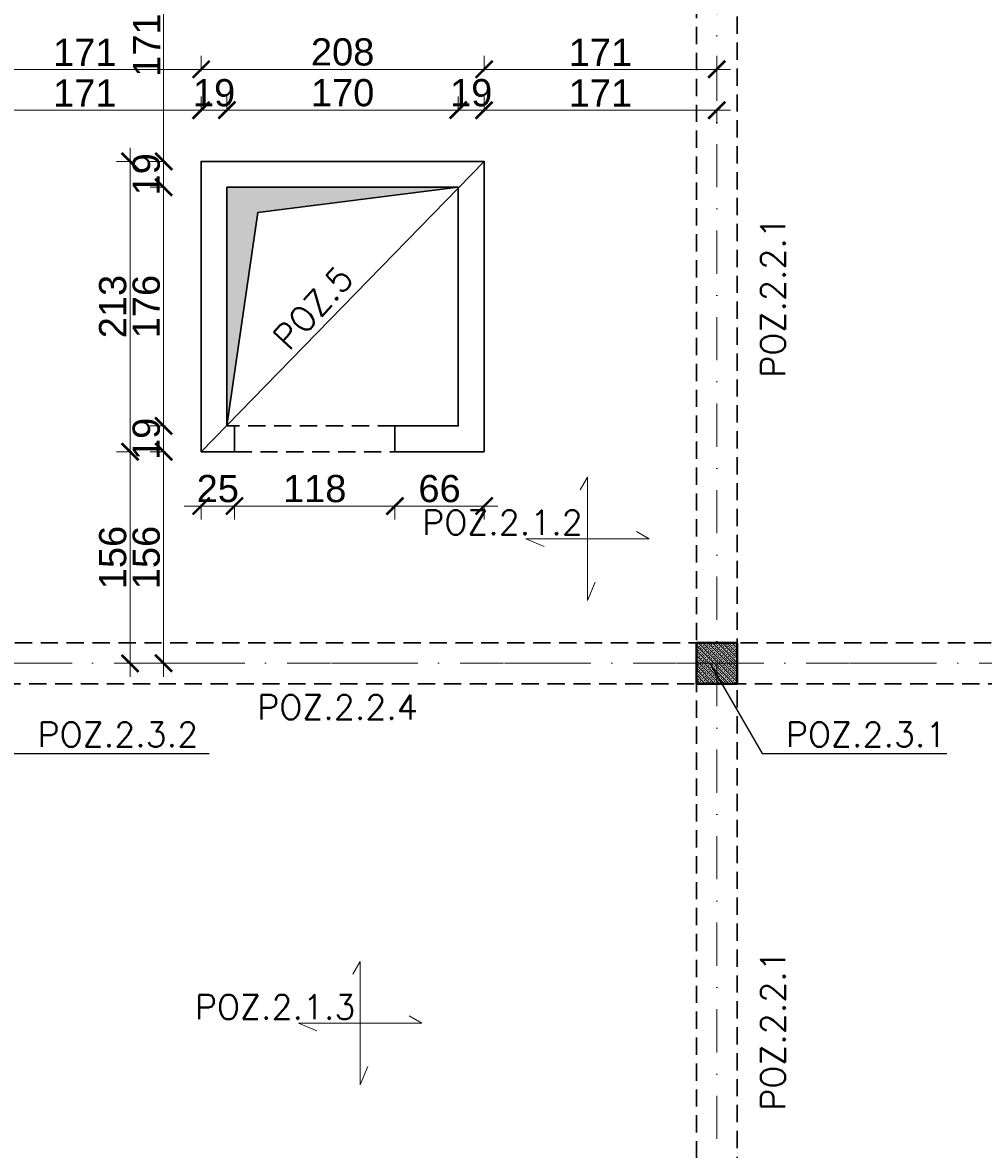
# Model space of a CAD drawing. Extents: x -19 to 9300416, y -12 to 10688993.
# Tile 97 of 106: x 4607427 to 4608133, y 5321945 to 5322774. Entities that reach past the tile are written whole.
import ezdxf

# ---------------------------------------------------------------- set-up
doc = ezdxf.new("R2010")
doc.units = 0
doc.header["$MEASUREMENT"] = 0
doc.linetypes.add('DASHDOT', pattern=[25.4, 12.7, -6.35, 0, -6.35])
doc.linetypes.add('DASHED', pattern=[19.05, 12.7, -6.35])
for name, color, linetype, lineweight in [('K-BELKI', 5, 'DASHED', 30), ('K-OPISY', 252, 'Continuous', 15), ('K-OPISY @ 10', 252, 'Continuous', 15), ('K-SCIANY CIENKI', 163, 'Continuous', 30), ('K-SCIANY GRUBY', 195, 'Continuous', 40), ('K-WIDOK', 45, 'Continuous', 20), ('K-WYMIARY', 7, 'Continuous', 15), ('Osie', 175, 'DASHDOT', 9), ('Wymiar', 7, 'Continuous', 9)]:
    doc.layers.add(name, color=color, linetype=linetype, lineweight=lineweight)
doc.styles.add('Arial Narrow 20', font='arial.ttf', dxfattribs={"height": 20})
doc.styles.add('Opis', font='simplex.shx')
doc.styles.add('Simplex', font='simplex.shx')
doc.dimstyles.new('1do100 ok', dxfattribs={"dimscale": 0.5, "dimtxt": 12, "dimasz": 25, "dimexe": 20, "dimexo": 0, "dimgap": 5, "dimtad": 1, "dimdec": 0, "dimzin": 9, "dimtxsty": 'Arial Narrow 20', "dimblk": 'ARCHTICK', "dimcen": 3, "dimdle": 20, "dimclrd": 256, "dimclre": 256, "dimclrt": 256, "dimadec": 0, "dimazin": 2, "dimtfac": 1, "dimtdec": 0, "dimtix": 1, "dimtmove": 2, "dimatfit": 3, "dimldrblk": 'NONE', "dimfxl": 0, "dimtvp": 1, "dimtolj": 1, "dimtzin": 0, "dimlwd": 5, "dimlwe": 5, "dimarcsym": 0})
doc.dimstyles.new('1do50', dxfattribs={"dimscale": 5, "dimtxt": 2.5, "dimasz": 2.5, "dimexe": 2.5, "dimexo": 0.5, "dimgap": 1, "dimtad": 1, "dimdec": 1, "dimrnd": 0.5, "dimzin": 12, "dimdsep": 46, "dimtxsty": 'Simplex', "dimblk": 'OBLIQUE', "dimcen": 0.5, "dimdle": 2.5, "dimclrd": 256, "dimclre": 256, "dimclrt": 256, "dimadec": 1, "dimazin": 3, "dimtfac": 1, "dimtdec": 1, "dimtix": 1, "dimtmove": 0, "dimatfit": 3, "dimfxl": 0, "dimtolj": 1, "dimtzin": 0, "dimarcsym": 0})

# ---------------------------------------------------------------- blocks, each defined once
blk = doc.blocks.new('_Oblique')
at = {"color": 0, "linetype": 'ByBlock', "lineweight": -2}
blk.add_line((-0.5, -0.5), (0.5, 0.5), dxfattribs=at)
blk = doc.blocks.new('G$C61CBF25F')
at = {"layer": 'Osie', "lineweight": 0, "ltscale": 2.5}
for p, q in [((855, 0), (855, 1880)), ((1525, 1240), (-5, 1240))]:
    blk.add_line(p, q, dxfattribs=at)
blk = doc.blocks.new('_ArchTick')
at = {"color": 0, "linetype": 'ByBlock', "const_width": 0.15}
blk.add_lwpolyline([(-0.5, -0.5), (0.5, 0.5)], dxfattribs=at)
blk = doc.blocks.new('*D478')
at = {"layer": 'Defpoints', "color": 0}
for p in [(4608522.35, 5323082.53), (4608522.35, 5322857.42), (4607162.35, 5322317.42)]:
    blk.add_point(p, dxfattribs=at)
at = {"layer": 'K-WYMIARY', "lineweight": 5, "ltscale": 40}
for p, q in [((4607162.35, 5323081.28), (4607162.35, 5323092.53)), ((4608522.35, 5323081.28), (4608522.35, 5323092.53)), ((4607152.35, 5323082.53), (4608532.35, 5323082.53))]:
    blk.add_line(p, q, dxfattribs=at)
at = {"layer": 'K-WYMIARY', "linetype": 'ByBlock', "lineweight": 5, "xscale": 12.5, "yscale": 12.5, "zscale": 12.5, "rotation": 180}
blk.add_blockref('_ArchTick', (4607162.35, 5323082.53), dxfattribs=at)
at = {"layer": 'K-WYMIARY', "linetype": 'ByBlock', "lineweight": 5, "xscale": 12.5, "yscale": 12.5, "zscale": 12.5}
blk.add_blockref('_ArchTick', (4608522.35, 5323082.53), dxfattribs=at)
at = {"layer": 'K-WYMIARY', "lineweight": 0, "ltscale": 40, "insert": (4607842.35, 5323095.25), "char_height": 20, "attachment_point": 5, "style": 'Arial Narrow 20'}
blk.add_mtext('\\A1;1360', dxfattribs=at)
blk = doc.blocks.new('_None')
blk = doc.blocks.new('*D565')
at = {"layer": 'Defpoints', "color": 0}
for p in [(4607558.35, 5322709.09), (4607387.35, 5322687.71), (4607558.35, 5322671.42)]:
    blk.add_point(p, dxfattribs=at)
at = {"layer": 'K-WYMIARY', "lineweight": 5, "ltscale": 40}
for p, q in [((4607387.35, 5322707.84), (4607387.35, 5322719.09)), ((4607558.35, 5322707.84), (4607558.35, 5322719.09)), ((4607377.35, 5322709.09), (4607568.35, 5322709.09))]:
    blk.add_line(p, q, dxfattribs=at)
at = {"layer": 'K-WYMIARY', "linetype": 'ByBlock', "lineweight": 5, "xscale": 12.5, "yscale": 12.5, "zscale": 12.5, "rotation": 180}
blk.add_blockref('_ArchTick', (4607387.35, 5322709.09), dxfattribs=at)
at = {"layer": 'K-WYMIARY', "linetype": 'ByBlock', "lineweight": 5, "xscale": 12.5, "yscale": 12.5, "zscale": 12.5}
blk.add_blockref('_ArchTick', (4607558.35, 5322709.09), dxfattribs=at)
at = {"layer": 'K-WYMIARY', "lineweight": 0, "ltscale": 40, "insert": (4607472.85, 5322721.63), "char_height": 20, "attachment_point": 5, "style": 'Arial Narrow 20'}
blk.add_mtext('\\A1;171', dxfattribs=at)
blk = doc.blocks.new('*D566')
at = {"layer": 'Defpoints', "color": 0}
for p in [(4607577.35, 5322709.09), (4607558.35, 5322671.42), (4607577.35, 5322652.42)]:
    blk.add_point(p, dxfattribs=at)
at = {"layer": 'K-WYMIARY', "lineweight": 5, "ltscale": 40}
for p, q in [((4607558.35, 5322707.84), (4607558.35, 5322719.09)), ((4607577.35, 5322707.84), (4607577.35, 5322719.09)), ((4607558.35, 5322709.09), (4607545.85, 5322709.09)), ((4607548.35, 5322709.09), (4607587.35, 5322709.09)), ((4607577.35, 5322709.09), (4607589.85, 5322709.09))]:
    blk.add_line(p, q, dxfattribs=at)
at = {"layer": 'K-WYMIARY', "linetype": 'ByBlock', "lineweight": 5, "xscale": 12.5, "yscale": 12.5, "zscale": 12.5}
blk.add_blockref('_ArchTick', (4607558.35, 5322709.09), dxfattribs=at)
at = {"layer": 'K-WYMIARY', "linetype": 'ByBlock', "lineweight": 5, "xscale": 12.5, "yscale": 12.5, "zscale": 12.5, "rotation": 180}
blk.add_blockref('_ArchTick', (4607577.35, 5322709.09), dxfattribs=at)
at = {"layer": 'K-WYMIARY', "lineweight": 0, "ltscale": 40, "insert": (4607567.85, 5322721.8), "char_height": 20, "attachment_point": 5, "style": 'Arial Narrow 20'}
blk.add_mtext('\\A1;19', dxfattribs=at)
blk = doc.blocks.new('*D567')
at = {"layer": 'Defpoints', "color": 0}
for p in [(4607747.35, 5322709.09), (4607577.35, 5322652.42), (4607747.35, 5322652.42)]:
    blk.add_point(p, dxfattribs=at)
at = {"layer": 'K-WYMIARY', "lineweight": 5, "ltscale": 40}
for p, q in [((4607577.35, 5322707.84), (4607577.35, 5322719.09)), ((4607747.35, 5322707.84), (4607747.35, 5322719.09)), ((4607567.35, 5322709.09), (4607757.35, 5322709.09))]:
    blk.add_line(p, q, dxfattribs=at)
at = {"layer": 'K-WYMIARY', "linetype": 'ByBlock', "lineweight": 5, "xscale": 12.5, "yscale": 12.5, "zscale": 12.5, "rotation": 180}
blk.add_blockref('_ArchTick', (4607577.35, 5322709.09), dxfattribs=at)
at = {"layer": 'K-WYMIARY', "linetype": 'ByBlock', "lineweight": 5, "xscale": 12.5, "yscale": 12.5, "zscale": 12.5}
blk.add_blockref('_ArchTick', (4607747.35, 5322709.09), dxfattribs=at)
at = {"layer": 'K-WYMIARY', "lineweight": 0, "ltscale": 40, "insert": (4607662.35, 5322721.8), "char_height": 20, "attachment_point": 5, "style": 'Arial Narrow 20'}
blk.add_mtext('\\A1;170', dxfattribs=at)
blk = doc.blocks.new('*D568')
at = {"layer": 'Defpoints', "color": 0}
for p in [(4607766.35, 5322709.09), (4607766.35, 5322671.42), (4607747.35, 5322652.42)]:
    blk.add_point(p, dxfattribs=at)
at = {"layer": 'K-WYMIARY', "lineweight": 5, "ltscale": 40}
for p, q in [((4607747.35, 5322707.84), (4607747.35, 5322719.09)), ((4607766.35, 5322707.84), (4607766.35, 5322719.09)), ((4607747.35, 5322709.09), (4607734.85, 5322709.09)), ((4607737.35, 5322709.09), (4607776.35, 5322709.09)), ((4607766.35, 5322709.09), (4607778.85, 5322709.09))]:
    blk.add_line(p, q, dxfattribs=at)
at = {"layer": 'K-WYMIARY', "linetype": 'ByBlock', "lineweight": 5, "xscale": 12.5, "yscale": 12.5, "zscale": 12.5}
blk.add_blockref('_ArchTick', (4607747.35, 5322709.09), dxfattribs=at)
at = {"layer": 'K-WYMIARY', "linetype": 'ByBlock', "lineweight": 5, "xscale": 12.5, "yscale": 12.5, "zscale": 12.5, "rotation": 180}
blk.add_blockref('_ArchTick', (4607766.35, 5322709.09), dxfattribs=at)
at = {"layer": 'K-WYMIARY', "lineweight": 0, "ltscale": 40, "insert": (4607756.85, 5322721.8), "char_height": 20, "attachment_point": 5, "style": 'Arial Narrow 20'}
blk.add_mtext('\\A1;19', dxfattribs=at)
blk = doc.blocks.new('*D569')
at = {"layer": 'Defpoints', "color": 0}
for p in [(4607937.35, 5322727.98), (4607937.35, 5322709.09), (4607766.35, 5322671.42)]:
    blk.add_point(p, dxfattribs=at)
at = {"layer": 'K-WYMIARY', "lineweight": 5, "ltscale": 40}
for p, q in [((4607766.35, 5322707.84), (4607766.35, 5322719.09)), ((4607937.35, 5322710.34), (4607937.35, 5322699.09)), ((4607756.35, 5322709.09), (4607947.35, 5322709.09))]:
    blk.add_line(p, q, dxfattribs=at)
at = {"layer": 'K-WYMIARY', "linetype": 'ByBlock', "lineweight": 5, "xscale": 12.5, "yscale": 12.5, "zscale": 12.5, "rotation": 180}
blk.add_blockref('_ArchTick', (4607766.35, 5322709.09), dxfattribs=at)
at = {"layer": 'K-WYMIARY', "linetype": 'ByBlock', "lineweight": 5, "xscale": 12.5, "yscale": 12.5, "zscale": 12.5}
blk.add_blockref('_ArchTick', (4607937.35, 5322709.09), dxfattribs=at)
at = {"layer": 'K-WYMIARY', "lineweight": 0, "ltscale": 40, "insert": (4607851.85, 5322721.63), "char_height": 20, "attachment_point": 5, "style": 'Arial Narrow 20'}
blk.add_mtext('\\A1;171', dxfattribs=at)
blk = doc.blocks.new('*D570')
at = {"layer": 'Defpoints', "color": 0}
for p in [(4607558.35, 5322739.06), (4607387.35, 5322727.98), (4607558.35, 5322671.42)]:
    blk.add_point(p, dxfattribs=at)
at = {"layer": 'K-WYMIARY', "lineweight": 5, "ltscale": 40}
for p, q in [((4607387.35, 5322737.81), (4607387.35, 5322749.06)), ((4607558.35, 5322737.81), (4607558.35, 5322749.06)), ((4607377.35, 5322739.06), (4607568.35, 5322739.06))]:
    blk.add_line(p, q, dxfattribs=at)
at = {"layer": 'K-WYMIARY', "linetype": 'ByBlock', "lineweight": 5, "xscale": 12.5, "yscale": 12.5, "zscale": 12.5, "rotation": 180}
blk.add_blockref('_ArchTick', (4607387.35, 5322739.06), dxfattribs=at)
at = {"layer": 'K-WYMIARY', "linetype": 'ByBlock', "lineweight": 5, "xscale": 12.5, "yscale": 12.5, "zscale": 12.5}
blk.add_blockref('_ArchTick', (4607558.35, 5322739.06), dxfattribs=at)
at = {"layer": 'K-WYMIARY', "lineweight": 0, "ltscale": 40, "insert": (4607472.85, 5322751.61), "char_height": 20, "attachment_point": 5, "style": 'Arial Narrow 20'}
blk.add_mtext('\\A1;171', dxfattribs=at)
blk = doc.blocks.new('*D571')
at = {"layer": 'Defpoints', "color": 0}
for p in [(4607766.35, 5322739.06), (4607558.35, 5322671.42), (4607766.35, 5322671.42)]:
    blk.add_point(p, dxfattribs=at)
at = {"layer": 'K-WYMIARY', "lineweight": 5, "ltscale": 40}
for p, q in [((4607558.35, 5322737.81), (4607558.35, 5322749.06)), ((4607766.35, 5322737.81), (4607766.35, 5322749.06)), ((4607548.35, 5322739.06), (4607776.35, 5322739.06))]:
    blk.add_line(p, q, dxfattribs=at)
at = {"layer": 'K-WYMIARY', "linetype": 'ByBlock', "lineweight": 5, "xscale": 12.5, "yscale": 12.5, "zscale": 12.5, "rotation": 180}
blk.add_blockref('_ArchTick', (4607558.35, 5322739.06), dxfattribs=at)
at = {"layer": 'K-WYMIARY', "linetype": 'ByBlock', "lineweight": 5, "xscale": 12.5, "yscale": 12.5, "zscale": 12.5}
blk.add_blockref('_ArchTick', (4607766.35, 5322739.06), dxfattribs=at)
at = {"layer": 'K-WYMIARY', "lineweight": 0, "ltscale": 40, "insert": (4607662.35, 5322751.78), "char_height": 20, "attachment_point": 5, "style": 'Arial Narrow 20'}
blk.add_mtext('\\A1;208', dxfattribs=at)
blk = doc.blocks.new('*D572')
at = {"layer": 'Defpoints', "color": 0}
for p in [(4607937.35, 5322739.06), (4607937.35, 5322727.98), (4607766.35, 5322671.42)]:
    blk.add_point(p, dxfattribs=at)
at = {"layer": 'K-WYMIARY', "lineweight": 5, "ltscale": 40}
for p, q in [((4607766.35, 5322737.81), (4607766.35, 5322749.06)), ((4607937.35, 5322737.81), (4607937.35, 5322749.06)), ((4607756.35, 5322739.06), (4607947.35, 5322739.06))]:
    blk.add_line(p, q, dxfattribs=at)
at = {"layer": 'K-WYMIARY', "linetype": 'ByBlock', "lineweight": 5, "xscale": 12.5, "yscale": 12.5, "zscale": 12.5, "rotation": 180}
blk.add_blockref('_ArchTick', (4607766.35, 5322739.06), dxfattribs=at)
at = {"layer": 'K-WYMIARY', "linetype": 'ByBlock', "lineweight": 5, "xscale": 12.5, "yscale": 12.5, "zscale": 12.5}
blk.add_blockref('_ArchTick', (4607937.35, 5322739.06), dxfattribs=at)
at = {"layer": 'K-WYMIARY', "lineweight": 0, "ltscale": 40, "insert": (4607851.85, 5322751.61), "char_height": 20, "attachment_point": 5, "style": 'Arial Narrow 20'}
blk.add_mtext('\\A1;171', dxfattribs=at)
blk = doc.blocks.new('*D573')
at = {"layer": 'Defpoints', "color": 0}
for p in [(4607533.79, 5322842.42), (4607530.8, 5322671.42), (4607558.35, 5322671.42)]:
    blk.add_point(p, dxfattribs=at)
at = {"layer": 'K-WYMIARY', "lineweight": 5, "ltscale": 40}
for p, q in [((4607530.8, 5322852.42), (4607530.8, 5322661.42)), ((4607532.05, 5322842.42), (4607520.8, 5322842.42)), ((4607532.05, 5322671.42), (4607520.8, 5322671.42))]:
    blk.add_line(p, q, dxfattribs=at)
at = {"layer": 'K-WYMIARY', "linetype": 'ByBlock', "lineweight": 5, "xscale": 12.5, "yscale": 12.5, "zscale": 12.5}
for p, rotation in [((4607530.8, 5322842.42), 90), ((4607530.8, 5322671.42), 270)]:
    blk.add_blockref('_ArchTick', p, dxfattribs=dict(at, rotation=rotation))
at = {"layer": 'K-WYMIARY', "lineweight": 0, "ltscale": 40, "insert": (4607518.26, 5322756.92), "char_height": 20, "attachment_point": 5, "rotation": 90, "style": 'Arial Narrow 20'}
blk.add_mtext('\\A1;171', dxfattribs=at)
blk = doc.blocks.new('*D574')
at = {"layer": 'Defpoints', "color": 0}
for p in [(4607558.35, 5322671.42), (4607530.8, 5322652.42), (4607577.35, 5322652.42)]:
    blk.add_point(p, dxfattribs=at)
at = {"layer": 'K-WYMIARY', "lineweight": 5, "ltscale": 40}
for p, q in [((4607530.8, 5322671.42), (4607530.8, 5322683.92)), ((4607530.8, 5322681.42), (4607530.8, 5322642.42)), ((4607532.05, 5322671.42), (4607520.8, 5322671.42)), ((4607532.05, 5322652.42), (4607520.8, 5322652.42)), ((4607530.8, 5322652.42), (4607530.8, 5322639.92))]:
    blk.add_line(p, q, dxfattribs=at)
at = {"layer": 'K-WYMIARY', "linetype": 'ByBlock', "lineweight": 5, "xscale": 12.5, "yscale": 12.5, "zscale": 12.5}
for p, rotation in [((4607530.8, 5322671.42), 270), ((4607530.8, 5322652.42), 90)]:
    blk.add_blockref('_ArchTick', p, dxfattribs=dict(at, rotation=rotation))
at = {"layer": 'K-WYMIARY', "lineweight": 0, "ltscale": 40, "insert": (4607518.09, 5322661.92), "char_height": 20, "attachment_point": 5, "rotation": 90, "style": 'Arial Narrow 20'}
blk.add_mtext('\\A1;19', dxfattribs=at)
blk = doc.blocks.new('*D575')
at = {"layer": 'Defpoints', "color": 0}
for p in [(4607577.35, 5322652.42), (4607530.8, 5322476.91), (4607577.44, 5322476.91)]:
    blk.add_point(p, dxfattribs=at)
at = {"layer": 'K-WYMIARY', "lineweight": 5, "ltscale": 40}
for p, q in [((4607530.8, 5322662.42), (4607530.8, 5322466.91)), ((4607532.05, 5322652.42), (4607520.8, 5322652.42)), ((4607532.05, 5322476.91), (4607520.8, 5322476.91))]:
    blk.add_line(p, q, dxfattribs=at)
at = {"layer": 'K-WYMIARY', "linetype": 'ByBlock', "lineweight": 5, "xscale": 12.5, "yscale": 12.5, "zscale": 12.5}
for p, rotation in [((4607530.8, 5322652.42), 90), ((4607530.8, 5322476.91), 270)]:
    blk.add_blockref('_ArchTick', p, dxfattribs=dict(at, rotation=rotation))
at = {"layer": 'K-WYMIARY', "lineweight": 0, "ltscale": 40, "insert": (4607518.09, 5322564.67), "char_height": 20, "attachment_point": 5, "rotation": 90, "style": 'Arial Narrow 20'}
blk.add_mtext('\\A1;176', dxfattribs=at)
blk = doc.blocks.new('*D576')
at = {"layer": 'Defpoints', "color": 0}
for p in [(4607577.44, 5322476.91), (4607530.8, 5322457.96), (4607570.6, 5322457.96)]:
    blk.add_point(p, dxfattribs=at)
at = {"layer": 'K-WYMIARY', "lineweight": 5, "ltscale": 40}
for p, q in [((4607530.8, 5322476.91), (4607530.8, 5322489.41)), ((4607530.8, 5322486.91), (4607530.8, 5322447.96)), ((4607532.05, 5322476.91), (4607520.8, 5322476.91)), ((4607532.05, 5322457.96), (4607520.8, 5322457.96)), ((4607530.8, 5322457.96), (4607530.8, 5322445.46))]:
    blk.add_line(p, q, dxfattribs=at)
at = {"layer": 'K-WYMIARY', "linetype": 'ByBlock', "lineweight": 5, "xscale": 12.5, "yscale": 12.5, "zscale": 12.5}
for p, rotation in [((4607530.8, 5322476.91), 270), ((4607530.8, 5322457.96), 90)]:
    blk.add_blockref('_ArchTick', p, dxfattribs=dict(at, rotation=rotation))
at = {"layer": 'K-WYMIARY', "lineweight": 0, "ltscale": 40, "insert": (4607518.09, 5322467.43), "char_height": 20, "attachment_point": 5, "rotation": 90, "style": 'Arial Narrow 20'}
blk.add_mtext('\\A1;19', dxfattribs=at)
blk = doc.blocks.new('*D577')
at = {"layer": 'Defpoints', "color": 0}
for p in [(4607570.6, 5322457.96), (4607530.8, 5322302.42), (4607570.6, 5322302.42)]:
    blk.add_point(p, dxfattribs=at)
at = {"layer": 'K-WYMIARY', "lineweight": 5, "ltscale": 40}
for p, q in [((4607530.8, 5322467.96), (4607530.8, 5322292.42)), ((4607532.05, 5322457.96), (4607520.8, 5322457.96)), ((4607532.05, 5322302.42), (4607520.8, 5322302.42))]:
    blk.add_line(p, q, dxfattribs=at)
at = {"layer": 'K-WYMIARY', "linetype": 'ByBlock', "lineweight": 5, "xscale": 12.5, "yscale": 12.5, "zscale": 12.5}
for p, rotation in [((4607530.8, 5322457.96), 90), ((4607530.8, 5322302.42), 270)]:
    blk.add_blockref('_ArchTick', p, dxfattribs=dict(at, rotation=rotation))
at = {"layer": 'K-WYMIARY', "lineweight": 0, "ltscale": 40, "insert": (4607518.09, 5322380.19), "char_height": 20, "attachment_point": 5, "rotation": 90, "style": 'Arial Narrow 20'}
blk.add_mtext('\\A1;156', dxfattribs=at)
blk = doc.blocks.new('*D578')
at = {"layer": 'Defpoints', "color": 0}
for p in [(4607506.16, 5322457.96), (4607558.35, 5322457.96), (4607511.43, 5322302.42)]:
    blk.add_point(p, dxfattribs=at)
at = {"layer": 'K-WYMIARY', "lineweight": 5, "ltscale": 40}
for p, q in [((4607506.16, 5322292.42), (4607506.16, 5322467.96)), ((4607507.41, 5322457.96), (4607496.16, 5322457.96)), ((4607507.41, 5322302.42), (4607496.16, 5322302.42))]:
    blk.add_line(p, q, dxfattribs=at)
at = {"layer": 'K-WYMIARY', "linetype": 'ByBlock', "lineweight": 5, "xscale": 12.5, "yscale": 12.5, "zscale": 12.5}
for p, rotation in [((4607506.16, 5322457.96), 90), ((4607506.16, 5322302.42), 270)]:
    blk.add_blockref('_ArchTick', p, dxfattribs=dict(at, rotation=rotation))
at = {"layer": 'K-WYMIARY', "lineweight": 0, "ltscale": 40, "insert": (4607493.45, 5322380.19), "char_height": 20, "attachment_point": 5, "rotation": 90, "style": 'Arial Narrow 20'}
blk.add_mtext('\\A1;156', dxfattribs=at)
blk = doc.blocks.new('*D579')
at = {"layer": 'Defpoints', "color": 0}
for p in [(4607506.16, 5322671.42), (4607558.35, 5322671.42), (4607558.35, 5322457.96)]:
    blk.add_point(p, dxfattribs=at)
at = {"layer": 'K-WYMIARY', "lineweight": 5, "ltscale": 40}
for p, q in [((4607506.16, 5322447.96), (4607506.16, 5322681.42)), ((4607507.41, 5322671.42), (4607496.16, 5322671.42)), ((4607507.41, 5322457.96), (4607496.16, 5322457.96))]:
    blk.add_line(p, q, dxfattribs=at)
at = {"layer": 'K-WYMIARY', "linetype": 'ByBlock', "lineweight": 5, "xscale": 12.5, "yscale": 12.5, "zscale": 12.5}
for p, rotation in [((4607506.16, 5322671.42), 90), ((4607506.16, 5322457.96), 270)]:
    blk.add_blockref('_ArchTick', p, dxfattribs=dict(at, rotation=rotation))
at = {"layer": 'K-WYMIARY', "lineweight": 0, "ltscale": 40, "insert": (4607493.44, 5322564.69), "char_height": 20, "attachment_point": 5, "rotation": 90, "style": 'Arial Narrow 20'}
blk.add_mtext('\\A1;213', dxfattribs=at)
blk = doc.blocks.new('*D580')
at = {"layer": 'Defpoints', "color": 0}
for p in [(4607558.35, 5322457.96), (4607582.85, 5322457.96), (4607582.85, 5322418.05)]:
    blk.add_point(p, dxfattribs=at)
at = {"layer": 'K-WYMIARY', "lineweight": 5, "ltscale": 40}
for p, q in [((4607558.35, 5322418.05), (4607545.85, 5322418.05)), ((4607548.35, 5322418.05), (4607592.85, 5322418.05)), ((4607558.35, 5322419.3), (4607558.35, 5322408.05)), ((4607582.85, 5322419.3), (4607582.85, 5322408.05)), ((4607582.85, 5322418.05), (4607595.35, 5322418.05))]:
    blk.add_line(p, q, dxfattribs=at)
at = {"layer": 'K-WYMIARY', "linetype": 'ByBlock', "lineweight": 5, "xscale": 12.5, "yscale": 12.5, "zscale": 12.5}
blk.add_blockref('_ArchTick', (4607558.35, 5322418.05), dxfattribs=at)
at = {"layer": 'K-WYMIARY', "linetype": 'ByBlock', "lineweight": 5, "xscale": 12.5, "yscale": 12.5, "zscale": 12.5, "rotation": 180}
blk.add_blockref('_ArchTick', (4607582.85, 5322418.05), dxfattribs=at)
at = {"layer": 'K-WYMIARY', "lineweight": 0, "ltscale": 40, "insert": (4607570.6, 5322430.77), "char_height": 20, "attachment_point": 5, "style": 'Arial Narrow 20'}
blk.add_mtext('\\A1;25', dxfattribs=at)
blk = doc.blocks.new('*D581')
at = {"layer": 'Defpoints', "color": 0}
for p in [(4607582.85, 5322457.96), (4607700.85, 5322457.96), (4607700.85, 5322418.05)]:
    blk.add_point(p, dxfattribs=at)
at = {"layer": 'K-WYMIARY', "lineweight": 5, "ltscale": 40}
for p, q in [((4607572.85, 5322418.05), (4607710.85, 5322418.05)), ((4607582.85, 5322419.3), (4607582.85, 5322408.05)), ((4607700.85, 5322419.3), (4607700.85, 5322408.05))]:
    blk.add_line(p, q, dxfattribs=at)
at = {"layer": 'K-WYMIARY', "linetype": 'ByBlock', "lineweight": 5, "xscale": 12.5, "yscale": 12.5, "zscale": 12.5, "rotation": 180}
blk.add_blockref('_ArchTick', (4607582.85, 5322418.05), dxfattribs=at)
at = {"layer": 'K-WYMIARY', "linetype": 'ByBlock', "lineweight": 5, "xscale": 12.5, "yscale": 12.5, "zscale": 12.5}
blk.add_blockref('_ArchTick', (4607700.85, 5322418.05), dxfattribs=at)
at = {"layer": 'K-WYMIARY', "lineweight": 0, "ltscale": 40, "insert": (4607641.85, 5322430.77), "char_height": 20, "attachment_point": 5, "style": 'Arial Narrow 20'}
blk.add_mtext('\\A1;118', dxfattribs=at)
blk = doc.blocks.new('*D582')
at = {"layer": 'Defpoints', "color": 0}
for p in [(4607700.85, 5322457.96), (4607766.35, 5322457.96), (4607766.35, 5322418.05)]:
    blk.add_point(p, dxfattribs=at)
at = {"layer": 'K-WYMIARY', "lineweight": 5, "ltscale": 40}
for p, q in [((4607690.85, 5322418.05), (4607776.35, 5322418.05)), ((4607700.85, 5322419.3), (4607700.85, 5322408.05)), ((4607766.35, 5322419.3), (4607766.35, 5322408.05))]:
    blk.add_line(p, q, dxfattribs=at)
at = {"layer": 'K-WYMIARY', "linetype": 'ByBlock', "lineweight": 5, "xscale": 12.5, "yscale": 12.5, "zscale": 12.5, "rotation": 180}
blk.add_blockref('_ArchTick', (4607700.85, 5322418.05), dxfattribs=at)
at = {"layer": 'K-WYMIARY', "linetype": 'ByBlock', "lineweight": 5, "xscale": 12.5, "yscale": 12.5, "zscale": 12.5}
blk.add_blockref('_ArchTick', (4607766.35, 5322418.05), dxfattribs=at)
at = {"layer": 'K-WYMIARY', "lineweight": 0, "ltscale": 40, "insert": (4607733.6, 5322430.77), "char_height": 20, "attachment_point": 5, "style": 'Arial Narrow 20'}
blk.add_mtext('\\A1;66', dxfattribs=at)

msp = doc.modelspace()

# ---------------------------------------------------------------- hatches: boundary and pattern name
at = {"layer": 'K-SCIANY CIENKI'}
msp.add_hatch(color=256, dxfattribs=at).paths.add_polyline_path([(4607747.35, 5322652.42), (4607577.35, 5322652.42), (4607577.35, 5322476.96), (4607577.35, 5322476.91), (4607599.98, 5322633.8)])
at = {"layer": 'K-WIDOK', "linetype": 'Continuous', "lineweight": 0}
h = msp.add_hatch(dxfattribs=at)
h.set_pattern_fill('ANSI33', color=256, scale=10, angle=270)
h.set_pattern_definition([(315, (-70015.6857, -13838.9695), (1.767766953, 1.767766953), []), (315, (-70015.6857, -13840.7373), (1.767766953, 1.767766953), [1.25, -0.625])])
h.paths.add_polyline_path([(4607922.35, 5322287.42), (4607952.35, 5322287.42), (4607952.35, 5322317.42), (4607922.35, 5322317.42)])

# ---------------------------------------------------------------- linework, layer by layer
at = {"layer": 'K-BELKI'}
for points in [[(4607922.35, 5321717.42), (4607952.35, 5321717.42), (4607952.35, 5322827.42), (4607922.35, 5322827.42)], [(4607582.85, 5322457.96), (4607700.85, 5322457.96), (4607700.85, 5322476.96), (4607582.85, 5322476.96)], [(4607402.35, 5322317.42), (4608492.35, 5322317.42), (4608492.35, 5322287.42), (4607402.35, 5322287.42)]]:
    msp.add_lwpolyline(points, close=True, dxfattribs=at)
at = {"layer": 'K-OPISY'}
msp.add_line((4607558.35, 5322457.96), (4607766.35, 5322671.42), dxfattribs=at)
at = {"layer": 'K-SCIANY CIENKI'}
for points in [[(4607582.85, 5322476.96), (4607582.85, 5322457.96), (4607558.35, 5322457.96), (4607558.35, 5322671.42), (4607766.35, 5322671.42), (4607766.35, 5322457.96), (4607700.85, 5322457.96), (4607700.85, 5322476.96), (4607747.35, 5322476.96), (4607747.35, 5322652.42), (4607577.35, 5322652.42), (4607577.35, 5322476.91), (4607582.85, 5322476.91)], [(4607577.35, 5322476.91), (4607599.98, 5322633.8), (4607747.35, 5322652.42), (4607577.35, 5322652.42), (4607577.35, 5322476.96)]]:
    msp.add_lwpolyline(points, dxfattribs=at)
at = {"layer": 'K-SCIANY GRUBY'}
msp.add_lwpolyline([(4607922.35, 5322287.42), (4607952.35, 5322287.42), (4607952.35, 5322317.42), (4607922.35, 5322317.42)], close=True, dxfattribs=at)
at = {"layer": 'Osie', "lineweight": 0, "ltscale": 5}
msp.add_line((4608607.35, 5322302.42), (4607287.2, 5322302.42), dxfattribs=at)
msp.add_line((4608607.35, 5322302.42), (4607287.2, 5322302.42), dxfattribs=at)
at = {"layer": 'Wymiar', "linetype": 'Continuous', "ltscale": 40}
for p, q in [((4607842.26, 5322439.32), (4607836.95, 5322430.04)), ((4607842.26, 5322348.69), (4607842.26, 5322439.32)), ((4607887.58, 5322394.01), (4607878.3, 5322399.31)), ((4607796.94, 5322394.01), (4607887.58, 5322394.01)), ((4607796.94, 5322394.01), (4607810.42, 5322388.31)), ((4607842.26, 5322348.69), (4607847.96, 5322362.17)), ((4607675.23, 5322083.2), (4607669.93, 5322073.92)), ((4607675.23, 5321992.56), (4607675.23, 5322083.2)), ((4607720.55, 5322037.88), (4607711.27, 5322043.19)), ((4607629.91, 5322037.88), (4607720.55, 5322037.88)), ((4607629.91, 5322037.88), (4607643.4, 5322032.18)), ((4607675.23, 5321992.56), (4607680.93, 5322006.04))]:
    msp.add_line(p, q, dxfattribs=at)

# ---------------------------------------------------------------- block references
at = {"lineweight": 0, "ltscale": 40}
msp.add_blockref('G$C61CBF25F', (4607082.35, 5321062.42), dxfattribs=at)

# ---------------------------------------------------------------- texts
at = {"layer": 'K-OPISY', "char_height": 18, "style": 'Simplex'}
for s, insert, attachment_point in [('{\\C0;POZ.2.1.2}', (4607838.84, 5322396.9), 9), ('{\\C0;POZ.2.3.2}', (4607438.16, 5322241.09), 7), ('{\\C0;POZ.2.3.1}', (4607988.16, 5322241.09), 7), ('{\\C0;POZ.2.1.3}', (4607671.81, 5322040.78), 9)]:
    msp.add_mtext(s, dxfattribs=dict(at, insert=insert, attachment_point=attachment_point))
at = {"layer": 'K-OPISY @ 10', "char_height": 18, "width": 427.8745, "attachment_point": 1, "style": 'Opis'}
for s, insert, rotation in [('{\\C0;POZ.2.2.1}', (4607969.65, 5322512.43), 90), ('{\\C0;POZ.5}', (4607609.7, 5322543.66), 47.26546), ('{\\C0;POZ.2.2.4}', (4607599.58, 5322279.22), 0), ('{\\C0;POZ.2.2.1}', (4607969.65, 5321973.44), 90)]:
    msp.add_mtext(s, dxfattribs=dict(at, insert=insert, rotation=rotation))

# ---------------------------------------------------------------- dimensions: what is measured, and where the dimension line sits
at = {"layer": 'K-WYMIARY', "lineweight": 0, "ltscale": 40}
for base, p1, p2, picture, middle in [((4608522.35, 5323082.53), (4607162.35, 5322317.42), (4608522.35, 5322857.42), '*D478', (4607842.35, 5323095.25)), ((4607558.35, 5322739.06), (4607387.35, 5322727.98), (4607558.35, 5322671.42), '*D570', (4607472.85, 5322751.61)), ((4607766.35, 5322739.06), (4607558.35, 5322671.42), (4607766.35, 5322671.42), '*D571', (4607662.35, 5322751.78)), ((4607937.35, 5322739.06), (4607766.35, 5322671.42), (4607937.35, 5322727.98), '*D572', (4607851.85, 5322751.61)), ((4607558.35, 5322709.09), (4607387.35, 5322687.71), (4607558.35, 5322671.42), '*D565', (4607472.85, 5322721.63)), ((4607577.35, 5322709.09), (4607558.35, 5322671.42), (4607577.35, 5322652.42), '*D566', (4607567.85, 5322721.8)), ((4607747.35, 5322709.09), (4607577.35, 5322652.42), (4607747.35, 5322652.42), '*D567', (4607662.35, 5322721.8)), ((4607766.35, 5322709.09), (4607747.35, 5322652.42), (4607766.35, 5322671.42), '*D568', (4607756.85, 5322721.8)), ((4607937.35, 5322709.09), (4607766.35, 5322671.42), (4607937.35, 5322727.98), '*D569', (4607851.85, 5322721.63)), ((4607582.8525994, 5322418.054), (4607558.3525991, 5322457.955485), (4607582.8525994, 5322457.955485), '*D580', (4607570.6025992, 5322430.7654598)), ((4607700.85, 5322418.05), (4607582.85, 5322457.96), (4607700.85, 5322457.96), '*D581', (4607641.85, 5322430.77)), ((4607766.35259926, 5322418.05400003), (4607700.85259926, 5322457.95548492), (4607766.35259926, 5322457.95548492), '*D582', (4607733.60259926, 5322430.76545978))]:
    dim = msp.add_linear_dim(base=base, p1=p1, p2=p2, dimstyle='1do100 ok', override={"dimfxl": 2.5}, dxfattribs=at)
    dim.commit()
    dim.dimension.update_dxf_attribs({"geometry": picture, "text_midpoint": middle})
for base, p1, p2, picture, middle in [((4607530.8, 5322671.42), (4607533.79, 5322842.42), (4607558.35, 5322671.42), '*D573', (4607518.26, 5322756.92)), ((4607506.16, 5322671.42), (4607558.35, 5322457.96), (4607558.35, 5322671.42), '*D579', (4607493.44, 5322564.69)), ((4607530.8, 5322652.42), (4607558.35, 5322671.42), (4607577.35, 5322652.42), '*D574', (4607518.09, 5322661.92)), ((4607530.8, 5322476.91), (4607577.35, 5322652.42), (4607577.44, 5322476.91), '*D575', (4607518.09, 5322564.67)), ((4607530.8, 5322457.96), (4607577.44, 5322476.91), (4607570.6, 5322457.96), '*D576', (4607518.09, 5322467.43)), ((4607506.16, 5322457.96), (4607511.43, 5322302.42), (4607558.35, 5322457.96), '*D578', (4607493.45, 5322380.19)), ((4607530.8, 5322302.42), (4607570.6, 5322457.96), (4607570.6, 5322302.42), '*D577', (4607518.09, 5322380.19))]:
    dim = msp.add_linear_dim(base=base, p1=p1, p2=p2, angle=90, dimstyle='1do100 ok', override={"dimfxl": 2.5}, dxfattribs=at)
    dim.commit()
    dim.dimension.update_dxf_attribs({"geometry": picture, "text_midpoint": middle})

# ---------------------------------------------------------------- leaders
at = {"layer": 'K-OPISY', "annotation_type": 0, "has_hookline": 1, "hookline_direction": 0}
for points, text_width in [([(4607382.33, 5322302.59), (4607420.66, 5322236.09), (4607433.16, 5322236.09)], 126), ([(4607932.33, 5322302.59), (4607970.66, 5322236.09), (4607983.16, 5322236.09)], 118.29)]:
    msp.add_leader(points, dimstyle='1do50', override={"dimgap": 1, "dimtad": 1}, dxfattribs=dict(at, text_width=text_width))

doc.saveas('drawing.dxf')
